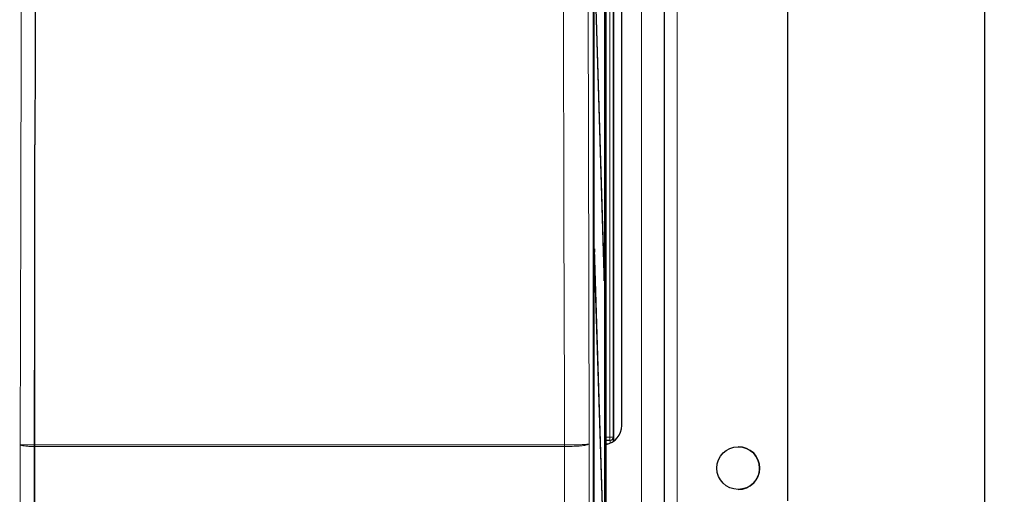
# Paper-space layout 'Blatt3' of a CAD drawing. Header units: millimetres. Extents: x 5 to 418, y 2 to 292.
# Tile 31 of 50: x 94 to 144, y 192 to 216. Entities that reach past the tile are written whole.
import ezdxf

# ---------------------------------------------------------------- set-up
doc = ezdxf.new("R2010")
doc.units = ezdxf.units.MM
doc.layers.add('SLD-0', color=7, linetype='Continuous')
doc.styles.add('SLDTEXTSTYLE0', font='TXT', dxfattribs={"width": 0.605})
doc.dimstyles.new('SLDDIMSTYLE0', dxfattribs={"dimtxt": 4.10931, "dimasz": 3.302, "dimexe": 0, "dimexo": 0.0625, "dimgap": 1.027327, "dimtad": 1, "dimlfac": 3, "dimrnd": 1e-09, "dimzin": 12, "dimdsep": 46, "dimtxsty": 'SLDTEXTSTYLE0', "dimsah": 1, "dimcen": 0.09, "dimadec": 0, "dimazin": 3, "dimtfac": 1, "dimtofl": 0, "dimtmove": 0, "dimatfit": 3, "dimfxl": 1, "dimfrac": 2, "dimtolj": 1, "dimtzin": 12, "dimarcsym": 0})

# ---------------------------------------------------------------- blocks, each defined once
blk = doc.blocks.new('_D_11')
at = {"layer": 'SLD-0', "color": 7}
for p, q in [((110.134, 251.782), (143.967, 251.782)), ((142.967, 251.782), (142.967, 92.615)), ((115.8, 92.615), (143.967, 92.615))]:
    blk.add_line(p, q, dxfattribs=at)
for centre, start, end in [((139.812, 172.943), 63.4349, 116.5651), ((139.812, 171.453), 243.4349, 296.5651)]:
    blk.add_arc(centre, 7.056, start, end, dxfattribs=at)
for points in [[(142.967, 251.782), (142.459, 248.48), (143.475, 248.48)], [(142.967, 92.615), (143.475, 95.917), (142.459, 95.917)]]:
    blk.add_solid(points, dxfattribs=at)
at = {"layer": 'SLD-0', "color": 7, "insert": (137.51, 165.143), "char_height": 4.2333, "attachment_point": 1, "rotation": 90, "style": 'SLDTEXTSTYLE0'}
blk.add_mtext('477,5', dxfattribs=at)

psp = doc.layouts.new('Blatt3')

# ---------------------------------------------------------------- linework, layer by layer
at = {"color": 7, "linetype": 'Continuous', "lineweight": 25}
for p, q in [((123.1278, 145.454), (123.1278, 244.7761)), ((123.1349, 239.9483), (123.1349, 146.6149)), ((123.1428, 146.6149), (123.1428, 239.9483)), ((123.6913, 139.9483), (123.6913, 239.9483)), ((123.6992, 239.9483), (123.6992, 139.9483)), ((123.758, 134.6149), (123.758, 239.7151)), ((126.7003, 238.2815), (126.7003, 189.9482)), ((132.9668, 236.6149), (132.9668, 191.6149)), ((124.1336, 233.5971), (124.1336, 194.6327)), ((124.5536, 195.4482), (124.5536, 232.7815)), ((123.6716, 203.1569), (123.1665, 219.4078)), ((123.1626, 219.0325), (123.6677, 202.7816)), ((94.7837, 194.4539), (94.7837, 209.683)), ((123.1665, 204.4078), (123.1626, 204.0325)), ((123.6716, 188.1569), (123.1665, 204.4078)), ((123.1626, 204.0325), (123.6677, 187.7816)), ((123.6716, 203.1569), (123.6565, 203.1415)), ((123.6677, 202.7816), (123.6716, 203.1569)), ((94.7837, 194.4539), (94.7837, 194.4538)), ((94.7837, 194.3759), (94.7837, 194.4538)), ((94.7837, 145.5581), (94.7837, 194.3759)), ((94.7837, 194.3759), (94.7837, 194.3759)), ((123.9495, 194.685), (123.758, 194.6817)), ((123.964, 194.6853), (123.9495, 194.685))]:
    psp.add_line(p, q, dxfattribs=at)
at = {"color": 7, "linetype": 'Continuous', "lineweight": 18}
for p, q in [((125.5506, 238.2815), (125.5506, 189.9482)), ((127.3668, 238.2815), (127.3668, 189.9482)), ((124.1336, 194.6327), (124.1336, 233.5971)), ((123.9466, 194.8517), (123.9466, 233.1282)), ((124.1132, 233.1282), (124.1132, 194.8517)), ((94.7837, 209.683), (94.7462, 194.4539)), ((123.758, 194.8484), (123.9466, 194.8517)), ((123.9495, 194.685), (123.9466, 194.8517)), ((124.1132, 194.8517), (123.9466, 194.8517)), ((124.1132, 194.8517), (124.1277, 194.8519)), ((94.7464, 194.3759), (94.7461, 194.3759)), ((94.7462, 194.4539), (94.7468, 194.4539)), ((94.7837, 194.3759), (94.7464, 194.3759)), ((94.7468, 194.4539), (94.7837, 194.4539)), ((121.6511, 194.4538), (121.6522, 194.4538)), ((121.6523, 194.3759), (121.6516, 194.3759)), ((123.9223, 194.5179), (123.758, 194.515))]:
    psp.add_line(p, q, dxfattribs=at)
at = {"color": 7, "linetype": 'Continuous', "lineweight": 18, "flags": 128}
for points in [[(94.038, 194.469), (94.0524, 200.3578), (94.0671, 206.3457), (94.0892, 215.3274), (94.096, 218.1241)], [(121.6522, 194.4538), (121.6466, 196.7256), (121.6241, 205.968), (121.598, 216.65)], [(122.8532, 216.8122), (122.888, 202.6391), (122.9079, 194.5094)]]:
    psp.add_lwpolyline(points, dxfattribs=at)
at = {"color": 7, "linetype": 'Continuous', "lineweight": 25}
psp.add_circle((130.4668, 193.2815), 1.0833, dxfattribs=at)
for centre, radius, start, end in [((123.5546, 195.4469), 0.999, 281.74917, 0.0745), ((130.4668, 193.2815), 1.0833, 0.01208, 90), ((130.4668, 193.2815), 1.0833, 270, 0.01208)]:
    psp.add_arc(centre, radius, start, end, dxfattribs=at)
at = {"color": 7, "linetype": 'Continuous', "lineweight": 18}
for centre, radius, start, end in [((123.9466, 194.8516), 0.1667, 271.00426, 0.00462), ((123.9611, 194.8519), 0.1667, 271.00426, 0.00462), ((105.3271, 194.3999), 10.5811, 179.70761, 180.13004), ((105.2418, 194.3615), 10.4954, 179.49568, 179.92156), ((113.0928, 194.3612), 8.5588, 0.09824, 0.61998), ((113.0194, 194.4026), 8.6329, 359.82253, 0.33978)]:
    psp.add_arc(centre, radius, start, end, dxfattribs=at)
for centre, major_axis, ratio, start_param, end_param in [((124.1277, 194.5185), (0, 0.3334), 0.0174604, 5.2567119, 6.2834903), ((123.9611, 194.5185), (0.0029, 0.1667), 0.0523172, 4.7145255, 6.2850173)]:
    psp.add_ellipse(centre, major_axis=major_axis, ratio=ratio, start_param=start_param, end_param=end_param, dxfattribs=at)
at = {"color": 7, "linetype": 'Continuous', "lineweight": 25}
psp.add_ellipse((124.1277, 194.5185), major_axis=(0, 0.3334), ratio=0.0174604, start_param=5.0609497, end_param=5.2567119, dxfattribs=at)
psp.add_open_spline([(94.7904, 218.0313), (94.7899, 217.608), (94.7873, 215.4243), (94.7843, 212.6415), (94.7838, 210.282), (94.7837, 209.683)], degree=3, knots=[0, 0, 0, 0, 0.1521108, 0.7847246, 1, 1, 1, 1], dxfattribs=at)
at = {"color": 7, "linetype": 'Continuous', "lineweight": 18}
for points, knots in [([(94.0077, 152.9075), (94.0115, 156.646), (94.0191, 164.1235), (94.0301, 177.9763), (94.0349, 188.0946), (94.038, 194.469)], [0, 0, 0, 0, 0.2700569, 0.5401438, 1, 1, 1, 1]), ([(94.038, 194.469), (94.038, 194.469), (94.0392, 194.4676), (94.0603, 194.4646), (94.1525, 194.4602), (94.3144, 194.4566), (94.5206, 194.4541), (94.671, 194.454), (94.7462, 194.4539)], [0, 0, 0, 0, 0.0057486, 0.1667841, 0.3758764, 0.5843028, 0.7922472, 1, 1, 1, 1]), ([(94.7461, 194.3759), (94.6709, 194.3764), (94.5204, 194.3775), (94.3143, 194.3923), (94.1524, 194.4149), (94.0603, 194.4416), (94.0392, 194.4604), (94.038, 194.4687), (94.038, 194.469)], [0, 0, 0, 0, 0.207753, 0.41569736, 0.62412336, 0.83321568, 0.99425135, 1, 1, 1, 1]), ([(94.7464, 194.3759), (94.7433, 188.0236), (94.7385, 177.9256), (94.7275, 164.0902), (94.7199, 156.6081), (94.7161, 152.8669)], [0, 0, 0, 0, 0.4588365, 0.7294033, 1, 1, 1, 1]), ([(94.7837, 194.4538), (94.7837, 194.4538), (96.5772, 194.4539), (100.7566, 194.4539), (107.3319, 194.454), (114.4999, 194.4539), (119.2674, 194.4539), (121.6511, 194.4538)], [0, 0, 0, 0, 0.0000007, 0.2007681, 0.4671782, 0.7335862, 1, 1, 1, 1]), ([(121.6516, 194.3759), (119.2678, 194.3759), (114.5001, 194.3758), (107.3318, 194.3758), (100.7565, 194.3758), (96.5771, 194.3759), (94.7837, 194.3759), (94.7837, 194.3759)], [0, 0, 0, 0, 0.2664191, 0.5328324, 0.7992478, 0.9999993, 1, 1, 1, 1]), ([(121.6899, 145.5564), (121.6876, 147.6046), (121.6797, 154.4191), (121.6686, 166.0081), (121.658, 180.2339), (121.6537, 189.6924), (121.6516, 194.3759)], [0, 0, 0, 0, 0.1260002, 0.4192179, 0.7124168, 1, 1, 1, 1]), ([(121.6522, 194.4538), (121.7838, 194.4541), (122.0471, 194.4546), (122.4102, 194.4631), (122.6975, 194.4765), (122.8663, 194.4926), (122.9057, 194.504), (122.9079, 194.5093), (122.9079, 194.5094)], [0, 0, 0, 0, 0.2062141, 0.412515, 0.6191154, 0.8262063, 0.9951457, 1, 1, 1, 1]), ([(122.9079, 194.5094), (122.9079, 194.509), (122.9057, 194.4965), (122.8663, 194.4689), (122.6976, 194.4302), (122.4103, 194.3982), (122.0472, 194.3777), (121.7839, 194.3765), (121.6523, 194.3759)], [0, 0, 0, 0, 0.0048543, 0.1737938, 0.3808848, 0.587485, 0.7937858, 1, 1, 1, 1]), ([(122.9079, 194.5094), (122.9095, 190.8202), (122.9116, 186.1058), (122.9172, 176.6242), (122.925, 166.0648), (122.9361, 154.4886), (122.944, 147.6814), (122.9464, 145.6355)], [0, 0, 0, 0, 0.2262695, 0.2891517, 0.5817051, 0.8742772, 1, 1, 1, 1])]:
    psp.add_open_spline(points, degree=3, knots=knots, dxfattribs=at)

# ---------------------------------------------------------------- dimensions: what is measured, and where the dimension line sits
at = {"layer": 'SLD-0', "color": 7}
dim = psp.add_linear_dim(base=(142.967, 92.6149), p1=(110.1337, 251.7815), p2=(115.8003, 92.6149), angle=90, text='(<>)', dimstyle='SLDDIMSTYLE0', dxfattribs=at)
dim.commit()
dim.dimension.update_dxf_attribs({"geometry": '_D_11', "text_midpoint": (142.967, 172.1982), "dimtype": 160})

doc.saveas('drawing.dxf')
